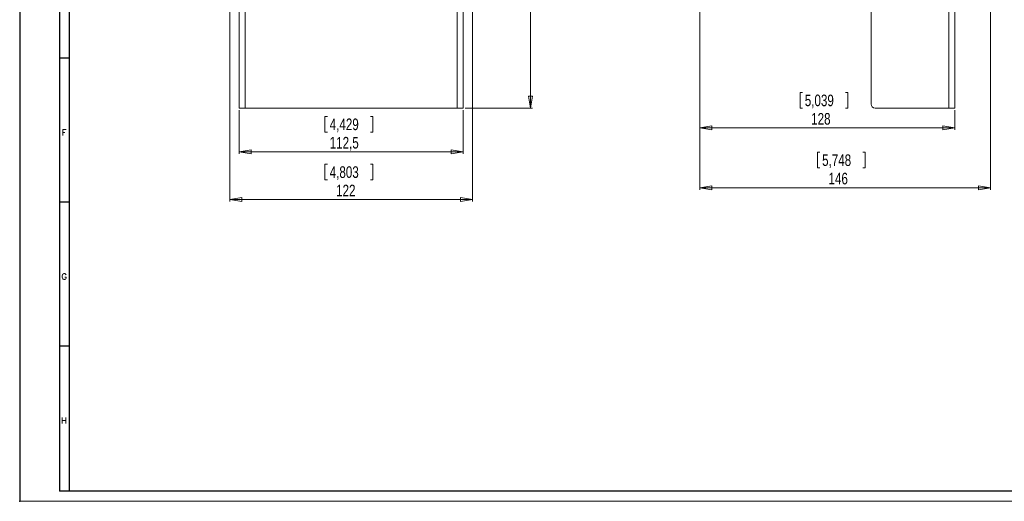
# Model space of a CAD drawing. Header units: millimetres. Extents: x 0 to 841, y 0 to 594.
# Tile 1 of 11: x 0 to 495, y 0 to 242. Entities that reach past the tile are written whole.
import ezdxf

# ---------------------------------------------------------------- set-up
doc = ezdxf.new("R2010")
doc.units = ezdxf.units.MM
doc.header["$PDSIZE"] = -1
doc.layers.add('FORMATO', color=7, linetype='Continuous')
doc.styles.add('SLDTEXTSTYLE0', font='ROMANS')
doc.styles.add('SLDTEXTSTYLE3', font='TXT', dxfattribs={"width": 0.75})
doc.dimstyles.new('SLDDIMSTYLE0', dxfattribs={"dimtxt": 5.820833, "dimasz": 6, "dimexe": 0, "dimexo": 0.0625, "dimgap": 1.455208, "dimtad": 2, "dimdec": 1, "dimrnd": 1e-09, "dimzin": 12, "dimdsep": 46, "dimtxsty": 'SLDTEXTSTYLE3', "dimblk1": 'CLOSED', "dimblk2": 'CLOSED', "dimsah": 1, "dimcen": 0.09, "dimadec": 0, "dimazin": 0, "dimtfac": 1, "dimtdec": 1, "dimtofl": 0, "dimtmove": 0, "dimatfit": 3, "dimldrblk": 'CLOSED', "dimfxl": 0, "dimtolj": 1, "dimtzin": 12, "dimarcsym": 0})

# ---------------------------------------------------------------- blocks, each defined once
blk = doc.blocks.new('_CLOSED')
at = {"color": 0, "linetype": 'ByBlock', "lineweight": -2}
for p, q in [((-1, 0.166667), (0, 0)), ((-1, 0.166667), (-1, -0.166667)), ((0, 0), (-1, -0.166667)), ((0, 0), (-1, 0))]:
    blk.add_line(p, q, dxfattribs=at)
blk = doc.blocks.new('*D3')
at = {"color": 7, "linetype": 'Continuous', "lineweight": 0}
for p, q in [((223.82, 453.45), (257.67, 453.45)), ((256.67, 453.45), (256.67, 197.45)), ((238.88, 342.06), (246.74, 342.06)), ((238.88, 342.06), (238.88, 340.88)), ((246.74, 342.06), (246.74, 340.88)), ((238.88, 313.7), (238.88, 314.88)), ((238.88, 313.7), (246.74, 313.7)), ((246.74, 313.7), (246.74, 314.88)), ((223.82, 197.45), (257.67, 197.45))]:
    blk.add_line(p, q, dxfattribs=at)
at = {"color": 7, "linetype": 'Continuous', "lineweight": 0, "xscale": 6, "yscale": 6}
for p, rotation in [((256.67, 453.45, 9.59), 89.99999999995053), ((256.67, 197.45, 9.59), 269.9999999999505)]:
    blk.add_blockref('_CLOSED', p, dxfattribs=dict(at, rotation=rotation))
at = {"color": 7, "linetype": 'Continuous', "lineweight": 0, "char_height": 5.821, "attachment_point": 1, "rotation": 90, "style": 'SLDTEXTSTYLE3'}
for s, insert in [('10,079', (239.93, 316.05)), ('256', (249.17, 321.43))]:
    blk.add_mtext(s, dxfattribs=dict(at, insert=insert))
blk = doc.blocks.new('*D4')
at = {"color": 7, "linetype": 'Continuous', "lineweight": 0}
for p, q in [((110.32, 196.45), (110.32, 174.45)), ((153.42, 193.24), (153.42, 185.38)), ((153.42, 193.24), (154.6, 193.24)), ((177.48, 193.24), (176.3, 193.24)), ((177.48, 193.24), (177.48, 185.38)), ((222.82, 196.45), (222.82, 174.45)), ((153.42, 185.38), (154.6, 185.38)), ((177.48, 185.38), (176.3, 185.38)), ((222.82, 175.45), (110.32, 175.45))]:
    blk.add_line(p, q, dxfattribs=at)
at = {"color": 7, "linetype": 'Continuous', "lineweight": 0, "xscale": 6, "yscale": 6}
for p, rotation in [((110.32, 175.45, 9.59), 179.9999999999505), ((222.82, 175.45, 9.59), 359.9999999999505)]:
    blk.add_blockref('_CLOSED', p, dxfattribs=dict(at, rotation=rotation))
at = {"color": 7, "linetype": 'Continuous', "lineweight": 0, "char_height": 5.821, "attachment_point": 1, "style": 'SLDTEXTSTYLE3'}
for s, insert in [('4,429', (155.78, 192.19)), ('112,5', (155.78, 182.95))]:
    blk.add_mtext(s, dxfattribs=dict(at, insert=insert))
blk = doc.blocks.new('*D5')
at = {"color": 7, "linetype": 'Continuous', "lineweight": 0}
for p, q in [((105.57, 298.25), (105.57, 150.45)), ((227.57, 300.75), (227.57, 150.45)), ((153.42, 169.24), (153.42, 161.38)), ((153.42, 169.24), (154.6, 169.24)), ((177.48, 169.24), (176.3, 169.24)), ((177.48, 169.24), (177.48, 161.38)), ((153.42, 161.38), (154.6, 161.38)), ((177.48, 161.38), (176.3, 161.38)), ((105.57, 151.45), (227.57, 151.45))]:
    blk.add_line(p, q, dxfattribs=at)
at = {"color": 7, "linetype": 'Continuous', "lineweight": 0, "xscale": 6, "yscale": 6, "rotation": 180.0000000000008}
blk.add_blockref('_CLOSED', (105.57, 151.45, 9.59), dxfattribs=at)
at = {"color": 7, "linetype": 'Continuous', "lineweight": 0, "xscale": 6, "yscale": 6}
blk.add_blockref('_CLOSED', (227.57, 151.45, 9.59), dxfattribs=at)
at = {"color": 7, "linetype": 'Continuous', "lineweight": 0, "char_height": 5.821, "attachment_point": 1, "style": 'SLDTEXTSTYLE3'}
for s, insert in [('4,803', (155.78, 168.19)), ('122', (159, 158.95))]:
    blk.add_mtext(s, dxfattribs=dict(at, insert=insert))
blk = doc.blocks.new('*D6')
at = {"color": 7, "linetype": 'Continuous', "lineweight": 0}
for p, q in [((341.86, 249.45), (341.86, 186.45)), ((392.15, 205.24), (392.15, 197.38)), ((392.15, 205.24), (393.33, 205.24)), ((416.21, 205.24), (415.03, 205.24)), ((416.21, 205.24), (416.21, 197.38)), ((392.15, 197.38), (393.33, 197.38)), ((416.21, 197.38), (415.03, 197.38)), ((469.86, 196.45), (469.86, 186.45)), ((341.86, 187.45), (469.86, 187.45))]:
    blk.add_line(p, q, dxfattribs=at)
at = {"color": 7, "linetype": 'Continuous', "lineweight": 0, "xscale": 6, "yscale": 6, "rotation": 180.0000000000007}
blk.add_blockref('_CLOSED', (341.86, 187.45, -15.11), dxfattribs=at)
at = {"color": 7, "linetype": 'Continuous', "lineweight": 0, "xscale": 6, "yscale": 6}
blk.add_blockref('_CLOSED', (469.86, 187.45, -15.11), dxfattribs=at)
at = {"color": 7, "linetype": 'Continuous', "lineweight": 0, "char_height": 5.821, "attachment_point": 1, "style": 'SLDTEXTSTYLE3'}
for s, insert in [('5,039', (394.51, 204.19)), ('128', (397.73, 194.95))]:
    blk.add_mtext(s, dxfattribs=dict(at, insert=insert))
blk = doc.blocks.new('*D7')
at = {"color": 7, "linetype": 'Continuous', "lineweight": 0}
for p, q in [((487.86, 318.7), (487.86, 156.45)), ((341.86, 249.45), (341.86, 156.45)), ((400.86, 175.24), (400.86, 167.38)), ((400.86, 175.24), (402.04, 175.24)), ((424.92, 175.24), (423.74, 175.24)), ((424.92, 175.24), (424.92, 167.38)), ((400.86, 167.38), (402.04, 167.38)), ((424.92, 167.38), (423.74, 167.38)), ((341.86, 157.45), (487.86, 157.45))]:
    blk.add_line(p, q, dxfattribs=at)
at = {"color": 7, "linetype": 'Continuous', "lineweight": 0, "xscale": 6, "yscale": 6, "rotation": 180.0000000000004}
blk.add_blockref('_CLOSED', (341.86, 157.45, -15.11), dxfattribs=at)
at = {"color": 7, "linetype": 'Continuous', "lineweight": 0, "xscale": 6, "yscale": 6}
blk.add_blockref('_CLOSED', (487.86, 157.45, -15.11), dxfattribs=at)
at = {"color": 7, "linetype": 'Continuous', "lineweight": 0, "char_height": 5.821, "attachment_point": 1, "style": 'SLDTEXTSTYLE3'}
for s, insert in [('5,748', (403.22, 174.19)), ('146', (406.44, 164.95))]:
    blk.add_mtext(s, dxfattribs=dict(at, insert=insert))

msp = doc.modelspace()

# ---------------------------------------------------------------- linework, layer by layer
at = {"color": 7, "linetype": 'Continuous', "lineweight": 15}
for p, q in [((427.86, 285.45), (427.86, 199.45)), ((110.32, 267.45), (110.32, 197.45)), ((113.32, 267.45), (113.32, 197.45)), ((219.82, 197.45), (219.82, 267.45)), ((222.82, 197.45), (222.82, 267.45)), ((466.86, 267.45), (466.86, 197.45)), ((469.86, 267.45), (469.86, 197.45)), ((113.32, 197.45), (110.32, 197.45)), ((113.32, 197.45), (219.82, 197.45)), ((222.82, 197.45), (219.82, 197.45)), ((429.86, 197.45), (466.86, 197.45)), ((469.86, 197.45), (466.86, 197.45))]:
    msp.add_line(p, q, dxfattribs=at)
msp.add_arc((429.86, 199.45), 2, 180, 270, dxfattribs=at)
at = {"layer": 'FORMATO'}
for p, q in [((0, 594), (0, 0)), ((20, 584), (20, 5)), ((25, 5), (25, 584)), ((25, 222.5), (20, 222.5)), ((25, 150.2), (20, 150.2)), ((25, 77.9), (20, 77.9)), ((25, 5), (20, 5)), ((835.95, 5), (24.95, 5))]:
    msp.add_line(p, q, dxfattribs=at)
at = {"layer": 'FORMATO', "lineweight": 0}
msp.add_line((0, 0), (841, 0), dxfattribs=at)
at = {"layer": 'FORMATO', "color": 7}
msp.add_point((0, 0), dxfattribs=at)

# ---------------------------------------------------------------- texts
at = {"layer": 'FORMATO', "char_height": 3, "attachment_point": 1, "style": 'SLDTEXTSTYLE0'}
for s, insert in [('F', (21.18, 186.64)), ('G', (20.96, 114.34)), ('H', (20.88, 42.04))]:
    msp.add_mtext(s, dxfattribs=dict(at, insert=insert))

# ---------------------------------------------------------------- dimensions: what is measured, and where the dimension line sits
at = {"color": 7, "linetype": 'Continuous', "lineweight": 0}
for base, p1, p2, angle, picture, middle in [((256.67, 197.45), (222.82, 453.45), (222.82, 197.45), 90, '*D3', (256.67, 327.88)), ((227.57, 151.45), (105.57, 299.25), (227.57, 301.75), 0, '*D5', (165.45, 151.45)), ((469.86, 187.45), (341.86, 250.45), (469.86, 197.45), 0, '*D6', (404.18, 187.45))]:
    dim = msp.add_linear_dim(base=base, p1=p1, p2=p2, angle=angle, dimstyle='SLDDIMSTYLE0', dxfattribs=at)
    dim.commit()
    dim.dimension.update_dxf_attribs({"geometry": picture, "text_midpoint": middle, "dimtype": 160})
for base, p1, p2, picture, middle in [((487.86, 157.45), (341.86, 250.45), (487.86, 319.7), '*D7', (412.89, 157.45)), ((110.32, 175.45), (222.82, 197.45), (110.32, 197.45), '*D4', (165.45, 175.45))]:
    dim = msp.add_linear_dim(base=base, p1=p1, p2=p2, dimstyle='SLDDIMSTYLE0', dxfattribs=at)
    dim.commit()
    dim.dimension.update_dxf_attribs({"geometry": picture, "text_midpoint": middle, "dimtype": 160})

doc.saveas('drawing.dxf')
